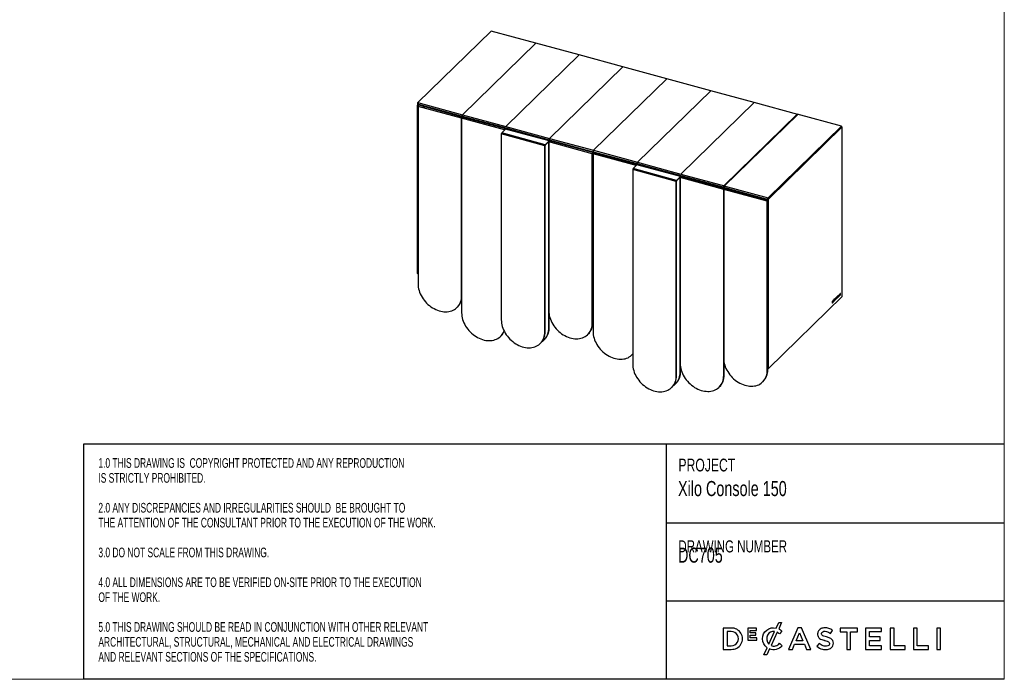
# Model space of a CAD drawing. Header units: millimetres. Extents: x 5 to 415, y 5 to 292.
# Tile 2 of 4: x 167 to 415, y 5 to 171. Entities that reach past the tile are written whole.
import ezdxf

# ---------------------------------------------------------------- set-up
doc = ezdxf.new("R2010")
doc.units = ezdxf.units.MM
doc.linetypes.add('SLD-Solido', pattern=[0])
for name, color, linetype in [('NOTE', 3, 'SLD-Solido'), ('SCHIZZI', 9, 'Continuous'), ('TABELLA', 7, 'Continuous')]:
    doc.layers.add(name, color=color, linetype=linetype)
doc.styles.add('SLDTEXTSTYLE0', font='TXT', dxfattribs={"width": 0.7125})
doc.styles.add('SLDTEXTSTYLE1', font='TXT', dxfattribs={"width": 0.651786})

msp = doc.modelspace()

# ---------------------------------------------------------------- linework, layer by layer
at = {"color": 7, "linetype": 'Continuous', "lineweight": 25}
for p, q in [((285.72, 168.369), (267.249, 150.341)), ((296.92, 165.326), (285.72, 168.369)), ((278.448, 147.297), (296.92, 165.326)), ((296.92, 165.326), (278.448, 147.297)), ((296.92, 165.326), (296.92, 165.326)), ((307.898, 162.342), (296.92, 165.326)), ((307.898, 162.342), (289.427, 144.313)), ((318.876, 159.358), (307.898, 162.342)), ((318.876, 159.358), (300.405, 141.33)), ((329.943, 156.351), (318.876, 159.358)), ((329.943, 156.351), (311.472, 138.322)), ((341.01, 153.343), (329.943, 156.351)), ((322.538, 135.314), (341.01, 153.343)), ((351.988, 150.359), (341.01, 153.343)), ((267.141, 149.568), (267.053, 149.592)), ((267.053, 149.592), (267.053, 107.376)), ((267.141, 149.568), (267.141, 107.352)), ((267.249, 150.341), (278.448, 147.297)), ((278.252, 146.396), (267.274, 149.379)), ((267.274, 149.379), (267.274, 104.643)), ((267.325, 149.583), (267.325, 149.993)), ((267.396, 149.926), (278.382, 146.94)), ((267.396, 149.926), (268.995, 149.235)), ((278.398, 146.68), (267.428, 149.661)), ((351.988, 150.359), (333.517, 132.331)), ((362.966, 147.376), (351.988, 150.359)), ((278.252, 146.396), (278.252, 97.374)), ((278.252, 101.66), (278.252, 146.396)), ((289.091, 143.45), (278.252, 146.396)), ((278.817, 146.566), (278.382, 146.94)), ((278.382, 146.94), (289.361, 143.956)), ((289.368, 143.698), (278.398, 146.68)), ((278.448, 147.297), (289.427, 144.313)), ((362.807, 147.419), (344.335, 129.39)), ((344.495, 129.347), (362.966, 147.376)), ((374.006, 144.375), (362.807, 147.419)), ((289.361, 143.956), (300.339, 140.973)), ((289.361, 143.956), (289.794, 143.583)), ((289.427, 144.313), (300.405, 141.33)), ((355.502, 126.157), (374.03, 144.24)), ((355.535, 126.347), (374.006, 144.375)), ((355.535, 126.261), (374.006, 144.289)), ((374.074, 144.228), (355.546, 126.145)), ((374.162, 144.204), (355.634, 126.121)), ((374.03, 144.24), (373.972, 144.256)), ((374.006, 144.289), (374.006, 144.375)), ((374.03, 144.185), (374.03, 144.24)), ((374.074, 144.228), (374.162, 144.204)), ((374.162, 101.474), (374.162, 144.204)), ((299.228, 139.474), (288.25, 142.458)), ((288.25, 142.458), (288.25, 95.576)), ((289.322, 143.676), (288.344, 142.72)), ((299.322, 139.737), (288.344, 142.72)), ((300.301, 140.692), (289.322, 143.676)), ((300.353, 140.714), (289.375, 143.697)), ((299.275, 139.52), (299.228, 139.474)), ((299.228, 92.593), (299.228, 139.474)), ((299.275, 92.638), (299.275, 139.52)), ((299.322, 139.737), (300.301, 140.692)), ((299.322, 139.651), (300.222, 140.53)), ((299.322, 139.651), (299.322, 139.737)), ((300.209, 140.465), (300.167, 140.476)), ((300.211, 140.467), (300.209, 140.465)), ((300.209, 93.532), (300.209, 140.465)), ((311.187, 137.445), (300.209, 140.428)), ((300.209, 140.428), (300.209, 97.835)), ((300.22, 140.52), (300.214, 140.522)), ((300.301, 140.69), (300.301, 140.692)), ((300.339, 140.973), (311.406, 137.965)), ((300.339, 140.973), (300.773, 140.599)), ((311.323, 137.732), (300.354, 140.712)), ((300.405, 141.33), (311.472, 138.322)), ((311.233, 137.49), (311.187, 137.445)), ((311.187, 94.852), (311.187, 137.445)), ((311.233, 94.897), (311.233, 137.49)), ((311.255, 137.531), (311.239, 137.536)), ((311.251, 137.574), (311.305, 137.725)), ((311.255, 137.531), (311.302, 137.577)), ((311.255, 94.921), (311.255, 137.531)), ((311.302, 137.577), (311.258, 137.589)), ((311.291, 137.635), (311.324, 137.729)), ((311.302, 94.967), (311.302, 137.577)), ((311.302, 137.486), (311.369, 137.468)), ((311.362, 137.397), (311.362, 92.687)), ((322.201, 134.451), (311.362, 137.397)), ((311.406, 137.965), (322.472, 134.957)), ((311.406, 137.965), (311.84, 137.591)), ((311.472, 138.322), (322.538, 135.314)), ((322.478, 134.7), (311.517, 137.679)), ((322.432, 134.677), (321.453, 133.722)), ((333.411, 131.693), (322.432, 134.677)), ((322.905, 134.584), (322.472, 134.957)), ((322.472, 134.957), (333.451, 131.973)), ((333.463, 131.715), (322.485, 134.699)), ((322.538, 135.314), (333.517, 132.331)), ((332.338, 130.476), (321.36, 133.459)), ((321.36, 133.459), (321.36, 84.461)), ((332.432, 130.738), (321.453, 133.722)), ((332.432, 130.738), (333.411, 131.693)), ((332.432, 130.652), (333.332, 131.531)), ((333.33, 131.522), (333.324, 131.523)), ((333.411, 131.691), (333.411, 131.693)), ((333.451, 131.973), (344.429, 128.99)), ((333.451, 131.973), (333.885, 131.6)), ((344.443, 128.73), (333.464, 131.714)), ((333.517, 132.331), (344.495, 129.347)), ((332.385, 130.521), (332.338, 130.476)), ((332.338, 81.477), (332.338, 130.476)), ((332.385, 81.523), (332.385, 130.521)), ((332.432, 130.652), (332.432, 130.738)), ((333.318, 131.467), (333.277, 131.478)), ((333.321, 131.469), (333.318, 131.467)), ((333.318, 82.416), (333.318, 131.467)), ((344.297, 128.446), (333.318, 131.43)), ((333.318, 131.43), (333.318, 84.576)), ((344.269, 129.033), (355.255, 126.047)), ((344.269, 129.033), (344.704, 128.659)), ((344.335, 129.39), (355.535, 126.347)), ((311.302, 128.097), (311.362, 128.081)), ((355.275, 125.462), (344.297, 128.446)), ((344.297, 128.446), (344.297, 85.879)), ((344.297, 81.593), (344.297, 128.446)), ((344.863, 128.616), (344.429, 128.99)), ((355.406, 125.751), (344.443, 128.73)), ((354.525, 125.99), (355.255, 126.047)), ((354.845, 125.903), (355.21, 126.044)), ((355.266, 126.066), (355.502, 126.157)), ((355.322, 125.508), (355.275, 125.462)), ((355.275, 82.895), (355.275, 125.462)), ((355.322, 82.941), (355.322, 125.508)), ((355.343, 125.549), (355.327, 125.553)), ((355.339, 125.592), (355.393, 125.743)), ((355.343, 125.549), (355.39, 125.595)), ((355.343, 82.939), (355.343, 125.549)), ((355.39, 125.595), (355.346, 125.607)), ((355.371, 126.186), (355.359, 126.177)), ((355.372, 126.192), (355.502, 126.157)), ((355.379, 125.653), (355.406, 125.728)), ((355.39, 82.985), (355.39, 125.595)), ((355.393, 125.743), (355.409, 125.749)), ((355.494, 125.727), (355.406, 125.751)), ((355.406, 125.751), (355.406, 83.364)), ((355.494, 125.727), (355.494, 83.34)), ((355.502, 126.088), (355.502, 126.157)), ((355.535, 126.261), (355.535, 126.347)), ((355.546, 126.145), (355.634, 126.121)), ((311.302, 118.363), (311.362, 118.347)), ((267.053, 107.376), (267.141, 107.352)), ((267.073, 107.325), (267.161, 107.301)), ((267.188, 107.312), (267.274, 107.396)), ((373.246, 101.815), (373.209, 101.778)), ((373.209, 101.778), (373.209, 101.401)), ((373.229, 101.506), (373.229, 101.798)), ((373.246, 101.501), (373.246, 101.815)), ((373.47, 102.033), (373.432, 101.997)), ((373.432, 101.997), (373.432, 101.619)), ((373.432, 101.641), (373.559, 101.765)), ((373.432, 101.619), (373.577, 101.76)), ((373.452, 101.724), (373.452, 102.016)), ((373.452, 101.724), (373.47, 101.72)), ((373.47, 101.72), (373.47, 102.033)), ((373.577, 101.824), (373.47, 101.72)), ((373.559, 101.765), (373.559, 101.807)), ((373.559, 101.765), (373.577, 101.76)), ((373.577, 101.76), (373.577, 101.824)), ((373.696, 102.254), (373.658, 102.217)), ((373.658, 102.217), (373.658, 101.839)), ((373.658, 101.861), (373.678, 101.881)), ((373.658, 101.839), (373.696, 101.876)), ((373.678, 101.881), (373.678, 102.236)), ((373.678, 101.881), (373.696, 101.876)), ((373.696, 101.876), (373.696, 102.254)), ((355.541, 83.3), (374.162, 101.474)), ((371.672, 100.279), (371.596, 100.204)), ((371.596, 100.204), (371.596, 99.826)), ((371.596, 99.849), (371.655, 99.906)), ((371.596, 99.826), (371.672, 99.901)), ((371.655, 100.22), (371.616, 100.182)), ((371.616, 100.182), (371.616, 99.932)), ((371.616, 100.182), (371.633, 100.177)), ((371.616, 99.932), (371.633, 99.927)), ((371.672, 100.215), (371.633, 100.177)), ((371.633, 100.177), (371.633, 99.927)), ((371.633, 99.927), (371.672, 99.965)), ((371.655, 100.22), (371.672, 100.215)), ((371.655, 99.906), (371.672, 99.901)), ((371.716, 100.233), (371.694, 100.239)), ((371.742, 100.157), (371.742, 100.158)), ((371.764, 100.202), (371.764, 100.203)), ((371.764, 100.203), (371.782, 100.198)), ((371.764, 100.202), (371.782, 100.197)), ((371.782, 100.197), (371.782, 100.198)), ((371.918, 100.516), (371.832, 100.432)), ((371.832, 100.432), (371.832, 100.222)), ((371.832, 100.244), (371.901, 100.312)), ((371.832, 100.222), (371.919, 100.307)), ((371.839, 100.42), (371.9, 100.48)), ((371.839, 100.378), (371.839, 100.42)), ((371.839, 100.42), (371.857, 100.415)), ((371.839, 100.337), (371.893, 100.389)), ((371.839, 100.378), (371.857, 100.373)), ((371.839, 100.293), (371.839, 100.337)), ((371.839, 100.337), (371.857, 100.332)), ((371.839, 100.293), (371.857, 100.288)), ((371.857, 100.415), (371.918, 100.475)), ((371.91, 100.425), (371.857, 100.373)), ((371.857, 100.373), (371.857, 100.415)), ((371.857, 100.332), (371.91, 100.384)), ((371.919, 100.348), (371.857, 100.288)), ((371.857, 100.288), (371.857, 100.332)), ((371.893, 100.389), (371.893, 100.408)), ((371.893, 100.389), (371.91, 100.384)), ((371.9, 100.48), (371.9, 100.499)), ((371.9, 100.48), (371.918, 100.475)), ((371.901, 100.312), (371.901, 100.331)), ((371.901, 100.312), (371.919, 100.307)), ((371.91, 100.384), (371.91, 100.425)), ((371.918, 100.475), (371.918, 100.516)), ((371.919, 100.307), (371.919, 100.348)), ((371.976, 100.386), (371.976, 100.385)), ((372.019, 100.268), (371.988, 100.114)), ((371.988, 100.114), (372.017, 100.142)), ((371.994, 100.142), (371.999, 100.147)), ((371.998, 100.431), (371.998, 100.43)), ((371.998, 100.431), (372.015, 100.426)), ((371.998, 100.43), (372.015, 100.425)), ((371.999, 100.147), (372.025, 100.273)), ((371.999, 100.147), (372.017, 100.142)), ((372.015, 100.426), (372.015, 100.425)), ((372.017, 100.142), (372.042, 100.268)), ((372.018, 100.354), (372.035, 100.349)), ((372.025, 100.273), (372.042, 100.268)), ((372.035, 100.349), (372.091, 100.629)), ((372.039, 100.348), (372.098, 100.643)), ((372.039, 100.348), (372.057, 100.343)), ((372.057, 100.343), (372.116, 100.638)), ((372.073, 100.634), (372.091, 100.629)), ((372.098, 100.643), (372.106, 100.641)), ((372.098, 100.643), (372.116, 100.638)), ((372.126, 100.636), (372.104, 100.642)), ((372.131, 100.829), (372.106, 100.705)), ((372.114, 100.72), (372.136, 100.834)), ((372.114, 100.72), (372.131, 100.715)), ((372.122, 100.637), (372.145, 100.709)), ((372.131, 100.715), (372.16, 100.857)), ((372.16, 100.857), (372.131, 100.829)), ((372.144, 100.709), (372.136, 100.714)), ((372.138, 100.63), (372.139, 100.629)), ((372.139, 100.629), (372.163, 100.704)), ((372.14, 100.465), (372.139, 100.463)), ((372.164, 100.443), (372.14, 100.465)), ((372.145, 100.709), (372.144, 100.709)), ((372.144, 100.709), (372.162, 100.705)), ((372.145, 100.709), (372.163, 100.704)), ((372.146, 100.446), (372.147, 100.448)), ((372.146, 100.446), (372.164, 100.441)), ((372.147, 100.448), (372.164, 100.443)), ((372.163, 100.704), (372.162, 100.705)), ((372.164, 100.441), (372.164, 100.443)), ((372.315, 100.909), (372.225, 100.441)), ((372.225, 100.441), (372.264, 100.479)), ((372.23, 100.468), (372.246, 100.484)), ((372.246, 100.484), (372.267, 100.594)), ((372.246, 100.484), (372.264, 100.479)), ((372.264, 100.479), (372.285, 100.589)), ((372.267, 100.594), (372.362, 100.687)), ((372.267, 100.594), (372.285, 100.589)), ((372.314, 100.845), (372.281, 100.67)), ((372.281, 100.67), (372.299, 100.665)), ((372.285, 100.589), (372.38, 100.682)), ((372.332, 100.84), (372.299, 100.665)), ((372.299, 100.665), (372.366, 100.73)), ((372.314, 100.845), (372.332, 100.84)), ((372.35, 100.943), (372.315, 100.909)), ((372.366, 100.73), (372.332, 100.84)), ((372.423, 100.656), (372.337, 100.931)), ((372.349, 100.942), (372.35, 100.942)), ((372.35, 100.942), (372.35, 100.943)), ((372.44, 100.651), (372.35, 100.942)), ((372.362, 100.687), (372.38, 100.682)), ((372.38, 100.682), (372.4, 100.612)), ((372.395, 100.629), (372.423, 100.656)), ((372.4, 100.612), (372.44, 100.651)), ((372.423, 100.656), (372.44, 100.651)), ((372.522, 100.836), (372.499, 100.764)), ((372.499, 100.764), (372.5, 100.764)), ((372.5, 100.764), (372.514, 100.76)), ((372.508, 100.989), (372.508, 100.988)), ((372.519, 100.935), (372.558, 100.946)), ((372.521, 100.834), (372.538, 100.83)), ((372.523, 100.836), (372.522, 100.836)), ((372.522, 100.836), (372.523, 100.836)), ((372.528, 101.036), (372.528, 101.037)), ((372.528, 101.037), (372.545, 101.032)), ((372.528, 101.036), (372.545, 101.031)), ((372.535, 101.013), (372.557, 101.007)), ((372.545, 101.031), (372.545, 101.032)), ((372.558, 100.946), (372.576, 100.942)), ((372.614, 100.953), (372.592, 100.959)), ((372.629, 101.122), (372.607, 101.128)), ((372.615, 101.126), (372.636, 101.198)), ((372.621, 100.93), (372.621, 100.929)), ((372.632, 101.121), (372.633, 101.121)), ((372.633, 101.121), (372.653, 101.193)), ((372.635, 101.198), (372.652, 101.193)), ((372.636, 101.198), (372.653, 101.193)), ((372.641, 100.977), (372.641, 100.978)), ((372.641, 100.978), (372.659, 100.974)), ((372.641, 100.977), (372.659, 100.973)), ((372.653, 101.193), (372.652, 101.193)), ((372.659, 100.973), (372.659, 100.974)), ((372.891, 101.468), (372.724, 101.305)), ((372.724, 101.263), (372.771, 101.308)), ((372.724, 101.305), (372.724, 101.241)), ((372.724, 101.241), (372.788, 101.304)), ((372.771, 101.308), (372.788, 101.304)), ((372.788, 101.304), (372.788, 100.991)), ((372.788, 101.013), (372.809, 101.033)), ((372.788, 100.991), (372.826, 101.028)), ((372.809, 101.346), (372.873, 101.409)), ((372.809, 101.033), (372.809, 101.346)), ((372.809, 101.346), (372.826, 101.341)), ((372.809, 101.033), (372.826, 101.028)), ((372.826, 101.341), (372.891, 101.404)), ((372.826, 101.028), (372.826, 101.341)), ((372.873, 101.409), (372.873, 101.451)), ((372.873, 101.409), (372.891, 101.404)), ((372.891, 101.404), (372.891, 101.468)), ((373.123, 101.695), (372.97, 101.546)), ((372.97, 101.546), (372.97, 101.168)), ((372.97, 101.19), (373.107, 101.324)), ((372.97, 101.168), (373.125, 101.319)), ((372.99, 101.525), (373.106, 101.637)), ((372.99, 101.432), (372.99, 101.525)), ((372.99, 101.525), (373.008, 101.52)), ((372.99, 101.369), (373.092, 101.469)), ((372.99, 101.432), (373.008, 101.427)), ((372.99, 101.272), (372.99, 101.369)), ((372.99, 101.369), (373.008, 101.364)), ((372.99, 101.272), (373.008, 101.268)), ((373.008, 101.52), (373.123, 101.632)), ((373.11, 101.526), (373.008, 101.427)), ((373.008, 101.427), (373.008, 101.52)), ((373.008, 101.364), (373.11, 101.464)), ((373.125, 101.381), (373.008, 101.268)), ((373.008, 101.268), (373.008, 101.364)), ((373.092, 101.469), (373.092, 101.509)), ((373.092, 101.469), (373.11, 101.464)), ((373.106, 101.637), (373.106, 101.678)), ((373.106, 101.637), (373.123, 101.632)), ((373.107, 101.324), (373.107, 101.364)), ((373.107, 101.324), (373.125, 101.319)), ((373.11, 101.464), (373.11, 101.526)), ((373.123, 101.632), (373.123, 101.695)), ((373.125, 101.319), (373.125, 101.381)), ((373.209, 101.423), (373.336, 101.547)), ((373.209, 101.401), (373.353, 101.542)), ((373.229, 101.506), (373.246, 101.501)), ((373.353, 101.606), (373.246, 101.501)), ((373.336, 101.547), (373.336, 101.588)), ((373.336, 101.547), (373.353, 101.542)), ((373.353, 101.542), (373.353, 101.606)), ((277.098, 98.71), (277.145, 98.755)), ((277.212, 98.823), (277.214, 98.825)), ((300.255, 93.578), (300.255, 97.13)), ((300.277, 93.619), (300.277, 96.978)), ((311.302, 98.447), (311.362, 98.431)), ((300.324, 93.665), (300.324, 96.719)), ((311.233, 94.897), (311.187, 94.852)), ((311.255, 94.921), (311.302, 94.967)), ((311.302, 96.733), (311.362, 96.716)), ((311.302, 96.721), (311.362, 96.704)), ((299.275, 92.638), (299.228, 92.593)), ((300.255, 93.578), (300.209, 93.532)), ((300.277, 93.619), (300.324, 93.665)), ((310.033, 91.902), (310.079, 91.947)), ((288.076, 91.44), (288.123, 91.486)), ((298.074, 89.643), (298.121, 89.689)), ((299.054, 90.582), (299.101, 90.628)), ((321.233, 86.799), (321.36, 86.93)), ((321.256, 86.819), (321.302, 86.864)), ((321.302, 86.864), (321.36, 86.922)), ((321.186, 86.753), (321.233, 86.799)), ((344.343, 81.638), (344.343, 85.174)), ((344.365, 81.637), (344.365, 85.021)), ((344.412, 81.683), (344.412, 84.762)), ((355.406, 85.429), (355.39, 85.456)), ((355.39, 84.75), (355.406, 84.746)), ((355.39, 84.738), (355.406, 84.734)), ((333.365, 82.462), (333.318, 82.416)), ((333.365, 82.462), (333.365, 83.872)), ((333.388, 82.478), (333.388, 83.716)), ((333.388, 82.478), (333.434, 82.523)), ((333.434, 82.523), (333.434, 83.458)), ((355.322, 82.941), (355.275, 82.895)), ((355.343, 82.939), (355.39, 82.985)), ((355.406, 83.364), (355.494, 83.34)), ((355.426, 83.313), (355.515, 83.289)), ((332.164, 79.467), (332.211, 79.512)), ((332.385, 81.523), (332.338, 81.477)), ((344.343, 81.638), (344.297, 81.593)), ((344.365, 81.637), (344.412, 81.683)), ((354.121, 79.945), (354.168, 79.991)), ((354.189, 80.011), (354.236, 80.057)), ((331.184, 78.527), (331.231, 78.573)), ((343.143, 78.643), (343.189, 78.689)), ((343.211, 78.709), (343.258, 78.754))]:
    msp.add_line(p, q, dxfattribs=at)
at = {"color": 7, "linetype": 'Continuous', "lineweight": 25, "flags": 128}
for points in [[(278.252, 146.396), (278.256, 146.449), (278.268, 146.506), (278.286, 146.562), (278.31, 146.61), (278.336, 146.648), (278.364, 146.673), (278.389, 146.681), (278.398, 146.68)], [(278.398, 146.68), (278.389, 146.681), (278.364, 146.673), (278.336, 146.648), (278.31, 146.61), (278.286, 146.562), (278.268, 146.506), (278.256, 146.449), (278.252, 146.396)], [(300.209, 140.428), (300.213, 140.482), (300.224, 140.539), (300.243, 140.594), (300.266, 140.643), (300.293, 140.681), (300.32, 140.705), (300.346, 140.714), (300.354, 140.712)], [(333.318, 131.43), (333.323, 131.483), (333.334, 131.54), (333.353, 131.596), (333.376, 131.644), (333.403, 131.683), (333.43, 131.707), (333.456, 131.715), (333.464, 131.714)], [(344.297, 128.446), (344.301, 128.5), (344.313, 128.557), (344.331, 128.612), (344.354, 128.661), (344.381, 128.699), (344.408, 128.723), (344.434, 128.731), (344.443, 128.73)], [(344.443, 128.73), (344.434, 128.731), (344.408, 128.723), (344.381, 128.699), (344.354, 128.661), (344.331, 128.612), (344.313, 128.557), (344.301, 128.5), (344.297, 128.446)], [(267.141, 107.352), (267.142, 107.337), (267.145, 107.323), (267.149, 107.312), (267.155, 107.305), (267.162, 107.301), (267.17, 107.301), (267.179, 107.305), (267.188, 107.312)], [(267.274, 104.643), (267.29, 104.232), (267.338, 103.814), (267.418, 103.392), (267.529, 102.969), (267.672, 102.546), (267.844, 102.128), (268.045, 101.715), (268.273, 101.311), (268.528, 100.918), (268.808, 100.537), (269.111, 100.172), (269.435, 99.825), (269.779, 99.497), (270.141, 99.19), (270.517, 98.907), (270.907, 98.649), (271.308, 98.417), (271.718, 98.213), (272.133, 98.038), (272.553, 97.892), (272.973, 97.778), (273.392, 97.695), (273.808, 97.645), (274.217, 97.626), (274.618, 97.64), (275.008, 97.687), (275.385, 97.765), (275.747, 97.875), (276.09, 98.016), (276.415, 98.187), (276.718, 98.387), (276.998, 98.616), (277.253, 98.871), (277.481, 99.15), (277.682, 99.454), (277.854, 99.779), (277.996, 100.124), (278.108, 100.487), (278.188, 100.865), (278.236, 101.257), (278.252, 101.66)], [(278.252, 97.374), (278.268, 96.962), (278.316, 96.544), (278.396, 96.122), (278.508, 95.699), (278.65, 95.277), (278.822, 94.858), (279.023, 94.446), (279.251, 94.041), (279.506, 93.648), (279.786, 93.268), (280.089, 92.903), (280.413, 92.555), (280.757, 92.227), (281.119, 91.921), (281.496, 91.638), (281.886, 91.379), (282.287, 91.147), (282.696, 90.943), (283.112, 90.768), (283.531, 90.623), (283.951, 90.509), (284.371, 90.426), (284.786, 90.375), (285.196, 90.357), (285.597, 90.371), (285.987, 90.417), (286.363, 90.496), (286.725, 90.606), (287.069, 90.747), (287.393, 90.918), (287.696, 91.118), (287.976, 91.346), (288.231, 91.601), (288.459, 91.881), (288.66, 92.184), (288.832, 92.51), (288.95, 92.787)], [(300.209, 97.835), (300.225, 97.424), (300.273, 97.006), (300.353, 96.584), (300.464, 96.16), (300.606, 95.738), (300.778, 95.32), (300.979, 94.907), (301.208, 94.503), (301.463, 94.109), (301.743, 93.729), (302.046, 93.364), (302.37, 93.017), (302.714, 92.689), (303.075, 92.382), (303.452, 92.099), (303.842, 91.841), (304.243, 91.609), (304.653, 91.405), (305.068, 91.23), (305.487, 91.084), (305.908, 90.97), (306.327, 90.887), (306.743, 90.837), (307.152, 90.818), (307.553, 90.832), (307.943, 90.879), (308.32, 90.957), (308.681, 91.067), (309.025, 91.208), (309.35, 91.379), (309.653, 91.579), (309.932, 91.808), (310.187, 92.062), (310.416, 92.342), (310.617, 92.646), (310.789, 92.971), (310.931, 93.316), (311.042, 93.679), (311.122, 94.057), (311.171, 94.449), (311.187, 94.852)], [(288.25, 95.576), (288.266, 95.165), (288.315, 94.747), (288.395, 94.325), (288.506, 93.902), (288.648, 93.48), (288.82, 93.061), (289.021, 92.648), (289.25, 92.244), (289.505, 91.851), (289.784, 91.47), (290.087, 91.105), (290.412, 90.758), (290.756, 90.43), (291.117, 90.124), (291.494, 89.84), (291.884, 89.582), (292.285, 89.35), (292.694, 89.146), (293.11, 88.971), (293.529, 88.826), (293.95, 88.711), (294.369, 88.629), (294.784, 88.578), (295.194, 88.559), (295.595, 88.573), (295.985, 88.62), (296.362, 88.698), (296.723, 88.808), (297.067, 88.949), (297.391, 89.12), (297.694, 89.321), (297.974, 89.549), (298.229, 89.804), (298.458, 90.084), (298.659, 90.387), (298.831, 90.712), (298.973, 91.057), (299.084, 91.42), (299.164, 91.798), (299.212, 92.19), (299.228, 92.593)], [(298.523, 90.154), (298.674, 90.26), (298.954, 90.488), (299.209, 90.743), (299.438, 91.023), (299.639, 91.327), (299.811, 91.652), (299.953, 91.997), (300.064, 92.359), (300.144, 92.738), (300.192, 93.129), (300.209, 93.532)], [(311.362, 92.687), (311.378, 92.275), (311.426, 91.857), (311.506, 91.435), (311.618, 91.012), (311.76, 90.59), (311.932, 90.171), (312.133, 89.759), (312.361, 89.354), (312.616, 88.961), (312.896, 88.581), (313.199, 88.216), (313.523, 87.868), (313.867, 87.54), (314.229, 87.234), (314.606, 86.951), (314.996, 86.692), (315.397, 86.46), (315.806, 86.256), (316.222, 86.081), (316.641, 85.936), (317.061, 85.822), (317.481, 85.739), (317.896, 85.688), (318.306, 85.67), (318.706, 85.684), (319.097, 85.73), (319.473, 85.809), (319.835, 85.919), (320.179, 86.06), (320.503, 86.231), (320.806, 86.431), (321.086, 86.659), (321.341, 86.914), (321.36, 86.936)], [(321.172, 86.74), (321.319, 86.882), (321.36, 86.925)], [(321.36, 84.461), (321.376, 84.049), (321.424, 83.631), (321.505, 83.209), (321.616, 82.786), (321.758, 82.364), (321.93, 81.945), (322.131, 81.533), (322.36, 81.128), (322.614, 80.735), (322.894, 80.355), (323.197, 79.99), (323.522, 79.642), (323.866, 79.314), (324.227, 79.008), (324.604, 78.725), (324.994, 78.466), (325.395, 78.234), (325.804, 78.03), (326.22, 77.855), (326.639, 77.71), (327.06, 77.596), (327.479, 77.513), (327.894, 77.462), (328.304, 77.444), (328.705, 77.458), (329.095, 77.504), (329.472, 77.582), (329.833, 77.692), (330.177, 77.833), (330.501, 78.005), (330.804, 78.205), (331.084, 78.433), (331.339, 78.688), (331.568, 78.968), (331.768, 79.271), (331.94, 79.596), (332.083, 79.941), (332.194, 80.304), (332.274, 80.682), (332.322, 81.074), (332.338, 81.477)], [(333.318, 84.576), (333.335, 84.165), (333.383, 83.747), (333.463, 83.325), (333.574, 82.902), (333.716, 82.48), (333.888, 82.061), (334.089, 81.648), (334.318, 81.244), (334.573, 80.851), (334.853, 80.47), (335.156, 80.106), (335.48, 79.758), (335.824, 79.43), (336.185, 79.124), (336.562, 78.84), (336.952, 78.582), (337.353, 78.35), (337.763, 78.146), (338.178, 77.971), (338.597, 77.826), (339.018, 77.711), (339.437, 77.629), (339.853, 77.578), (340.262, 77.56), (340.663, 77.574), (341.053, 77.62), (341.43, 77.698), (341.791, 77.808), (342.135, 77.949), (342.46, 78.12), (342.763, 78.321), (343.042, 78.549), (343.297, 78.804), (343.526, 79.084), (343.727, 79.387), (343.899, 79.712), (344.041, 80.057), (344.152, 80.42), (344.232, 80.798), (344.281, 81.19), (344.297, 81.593)], [(344.297, 85.879), (344.313, 85.467), (344.361, 85.049), (344.441, 84.627), (344.553, 84.204), (344.695, 83.782), (344.867, 83.363), (345.068, 82.951), (345.296, 82.546), (345.551, 82.153), (345.831, 81.773), (346.134, 81.408), (346.458, 81.06), (346.802, 80.732), (347.164, 80.426), (347.54, 80.143), (347.93, 79.884), (348.331, 79.652), (348.741, 79.448), (349.156, 79.273), (349.576, 79.128), (349.996, 79.014), (350.415, 78.931), (350.831, 78.88), (351.24, 78.862), (351.641, 78.876), (352.031, 78.922), (352.408, 79), (352.77, 79.11), (353.114, 79.251), (353.438, 79.423), (353.741, 79.623), (354.021, 79.851), (354.276, 80.106), (354.504, 80.386), (354.705, 80.689), (354.877, 81.014), (355.019, 81.359), (355.131, 81.722), (355.211, 82.1), (355.259, 82.492), (355.275, 82.895)], [(331.633, 79.039), (331.784, 79.144), (332.064, 79.373), (332.319, 79.627), (332.548, 79.907), (332.749, 80.211), (332.921, 80.536), (333.063, 80.881), (333.174, 81.243), (333.254, 81.622), (333.302, 82.014), (333.318, 82.416)], [(355.494, 83.34), (355.495, 83.324), (355.498, 83.31), (355.502, 83.3), (355.508, 83.293), (355.515, 83.289), (355.523, 83.289), (355.532, 83.292), (355.541, 83.3)]]:
    msp.add_lwpolyline(points, dxfattribs=at)
at = {"color": 7, "linetype": 'Continuous', "lineweight": 25}
for centre, radius, start, end in [((268.119, 149.589), 1.066, 144.20456, 179.86252), ((268.28, 149.55), 1.139, 151.54674, 179.09873), ((267.622, 149.397), 0.349, 131.09887, 182.93863), ((278.688, 147.068), 0.331, 136.2979, 202.75765), ((289.666, 144.084), 0.331, 136.2979, 202.75765), ((288.659, 142.46), 0.409, 140.51294, 180.34344), ((289.366, 143.644), 0.0541, 80.73183, 143.96753), ((299.637, 139.477), 0.409, 140.51294, 180.34344), ((299.48, 139.521), 0.204, 140.51294, 180.34344), ((300.344, 140.659), 0.0546, 73.30644, 142.45282), ((300.644, 141.101), 0.331, 136.2979, 202.75765), ((311.539, 137.462), 0.353, 131.69051, 182.74036), ((311.465, 137.486), 0.231, 157.65256, 178.92309), ((311.714, 137.414), 0.353, 131.69051, 182.74036), ((311.711, 138.093), 0.331, 136.2979, 202.75765), ((322.476, 134.645), 0.0541, 80.73183, 143.96753), ((322.778, 135.085), 0.331, 136.2979, 202.75765), ((321.769, 133.462), 0.409, 140.51294, 180.34344), ((333.454, 131.66), 0.0546, 73.30644, 142.45282), ((333.756, 132.102), 0.331, 136.2979, 202.75765), ((332.747, 130.478), 0.409, 140.51294, 180.34344), ((332.59, 130.522), 0.204, 140.51294, 180.34344), ((344.575, 129.161), 0.331, 136.2979, 202.75765), ((344.734, 129.118), 0.331, 136.2979, 202.75765), ((355.628, 125.479), 0.353, 131.69051, 182.74036), ((355.553, 125.504), 0.231, 157.65256, 178.92309), ((356.019, 125.754), 0.613, 140.51294, 180.34344), ((356.108, 125.73), 0.613, 140.51294, 180.34344), ((267.103, 107.367), 0.0511, 169.35156, 234.37442), ((274.387, 101.506), 3.895, 315.07773, 352.91678), ((274.521, 101.533), 3.819, 314.84789, 347.66868), ((274.385, 101.536), 3.918, 317.04595, 350.72215), ((307.184, 94.781), 4.051, 315.62191, 1.64384), ((307.244, 94.853), 4.059, 316.26525, 1.61355), ((307.149, 94.818), 4.107, 319.58598, 1.43911), ((285.531, 94.122), 3.697, 314.51, 338.29731), ((285.611, 94.184), 3.684, 314.48634, 336.45622), ((285.547, 94.149), 3.704, 317.11033, 337.66573), ((295.225, 92.522), 4.051, 315.62191, 1.64384), ((296.205, 93.462), 4.051, 315.62191, 1.64384), ((296.192, 93.566), 4.133, 321.91868, 1.37477), ((295.941, 93.559), 4.337, 332.39863, 0.79911), ((329.315, 82.346), 4.051, 315.62191, 1.64384), ((329.328, 82.439), 4.107, 320.34899, 1.17537), ((329.105, 82.43), 4.283, 329.31931, 0.63465), ((351.306, 82.841), 4.038, 314.59485, 1.39793), ((351.272, 82.824), 4.051, 315.62191, 1.64384), ((351.344, 82.888), 4.047, 315.61001, 1.37258), ((355.456, 83.354), 0.0511, 169.35156, 234.37442), ((328.335, 81.406), 4.051, 315.62191, 1.64384), ((340.331, 81.538), 4.036, 314.3089, 1.40494), ((340.294, 81.522), 4.051, 315.62191, 1.64384), ((340.366, 81.586), 4.047, 315.61001, 1.37258)]:
    msp.add_arc(centre, radius, start, end, dxfattribs=at)
for points in [[(267.396, 149.926), (267.382, 149.935), (267.352, 149.954), (267.316, 150.001), (267.288, 150.058), (267.268, 150.121), (267.256, 150.186), (267.25, 150.248), (267.248, 150.302), (267.249, 150.328), (267.249, 150.341)], [(355.535, 126.347), (355.517, 126.339), (355.48, 126.323), (355.429, 126.283), (355.381, 126.236), (355.34, 126.185), (355.307, 126.136), (355.282, 126.094), (355.264, 126.062), (355.258, 126.052), (355.255, 126.047)]]:
    msp.add_open_spline(points, degree=3, dxfattribs=at)
for points, knots in [([(267.428, 149.66), (267.426, 149.661), (267.411, 149.667), (267.401, 149.663), (267.393, 149.66)], [0, 0, 0, 0, 0.1548488, 1, 1, 1, 1]), ([(311.29, 137.636), (311.291, 137.636), (311.292, 137.637), (311.285, 137.63), (311.272, 137.615), (311.26, 137.595), (311.253, 137.58), (311.251, 137.574)], [0, 0, 0, 0, 0.09711259, 0.35407316, 0.59615402, 0.84251128, 1, 1, 1, 1]), ([(311.305, 137.725), (311.312, 137.728), (311.324, 137.733), (311.323, 137.73), (311.323, 137.729)], [0, 0, 0, 0, 0.57736716, 1, 1, 1, 1]), ([(311.517, 137.678), (311.515, 137.679), (311.501, 137.684), (311.49, 137.682), (311.481, 137.678), (311.48, 137.678)], [0, 0, 0, 0, 0.1461596, 0.8976597, 1, 1, 1, 1]), ([(355.272, 126.077), (355.285, 126.097), (355.304, 126.126), (355.335, 126.159), (355.351, 126.171), (355.359, 126.177)], [0, 0, 0, 0, 0.524104, 0.7675787, 1, 1, 1, 1]), ([(355.379, 125.653), (355.379, 125.654), (355.38, 125.654), (355.373, 125.648), (355.361, 125.633), (355.348, 125.613), (355.342, 125.598), (355.339, 125.592)], [0, 0, 0, 0, 0.0971126, 0.3540732, 0.596154, 0.8425113, 1, 1, 1, 1]), ([(355.535, 126.261), (355.521, 126.258), (355.494, 126.252), (355.455, 126.236), (355.423, 126.219), (355.406, 126.208), (355.4, 126.204)], [0, 0, 0, 0, 0.28125, 0.5625, 0.84375, 1, 1, 1, 1]), ([(371.696, 100.237), (371.691, 100.238), (371.678, 100.241), (371.663, 100.228), (371.655, 100.22)], [0, 0, 0, 0, 0.41951021, 1, 1, 1, 1]), ([(371.655, 99.906), (371.671, 99.926), (371.703, 99.963), (371.739, 100.047), (371.76, 100.131), (371.763, 100.177), (371.764, 100.202)], [0, 0, 0, 0, 0.2961767, 0.5664015, 0.7768821, 1, 1, 1, 1]), ([(371.782, 100.198), (371.78, 100.225), (371.776, 100.277), (371.747, 100.311), (371.711, 100.311), (371.686, 100.29), (371.672, 100.279)], [0, 0, 0, 0, 0.279532, 0.5454242, 0.7630634, 1, 1, 1, 1]), ([(371.742, 100.158), (371.741, 100.176), (371.739, 100.211), (371.72, 100.235), (371.697, 100.236), (371.681, 100.222), (371.672, 100.215)], [0, 0, 0, 0, 0.2871229, 0.5522893, 0.766205, 1, 1, 1, 1]), ([(371.672, 99.901), (371.689, 99.921), (371.721, 99.958), (371.757, 100.042), (371.778, 100.126), (371.78, 100.173), (371.782, 100.197)], [0, 0, 0, 0, 0.2961767, 0.5664015, 0.7768821, 1, 1, 1, 1]), ([(371.672, 99.965), (371.683, 99.977), (371.704, 100.001), (371.727, 100.056), (371.74, 100.111), (371.741, 100.141), (371.742, 100.157)], [0, 0, 0, 0, 0.293871, 0.5608682, 0.7719073, 1, 1, 1, 1]), ([(371.764, 100.203), (371.762, 100.229), (371.758, 100.28), (371.737, 100.312), (371.722, 100.311), (371.721, 100.311)], [0, 0, 0, 0, 0.481398, 0.9393062, 1, 1, 1, 1]), ([(372.106, 100.705), (372.102, 100.702), (372.096, 100.697), (372.088, 100.691), (372.085, 100.688), (372.083, 100.686), (372.082, 100.686), (372.082, 100.685), (372.082, 100.685), (372.082, 100.685), (372.082, 100.685), (372.082, 100.685), (372.068, 100.671), (372.039, 100.634), (372.004, 100.557), (371.98, 100.469), (371.977, 100.414), (371.976, 100.386)], [0, 0, 0, 0, 0.0692641, 0.102088, 0.1170424, 0.1237265, 0.1266881, 0.1279952, 0.1285711, 0.1288247, 0.1289363, 0.1289854, 0.129024, 0.3530678, 0.564112, 0.7753896, 1, 1, 1, 1]), ([(371.976, 100.385), (371.977, 100.368), (371.978, 100.334), (371.991, 100.288), (372.009, 100.276), (372.019, 100.268)], [0, 0, 0, 0, 0.2957242, 0.575371, 1, 1, 1, 1]), ([(372.073, 100.634), (372.072, 100.632), (372.069, 100.63), (372.066, 100.628), (372.065, 100.626), (372.064, 100.626), (372.064, 100.626), (372.064, 100.626), (372.064, 100.625), (372.064, 100.625), (372.064, 100.625), (372.064, 100.625), (372.055, 100.617), (372.037, 100.593), (372.015, 100.543), (372, 100.485), (371.999, 100.449), (371.998, 100.431)], [0, 0, 0, 0, 0.0458801, 0.0662498, 0.075289, 0.0792849, 0.0810471, 0.0818233, 0.0821649, 0.0823153, 0.0823815, 0.0824106, 0.0824335, 0.3112586, 0.5307913, 0.7562229, 1, 1, 1, 1]), ([(371.998, 100.43), (371.999, 100.41), (372.001, 100.377), (372.013, 100.361), (372.018, 100.354)], [0, 0, 0, 0, 0.5786018, 1, 1, 1, 1]), ([(372.091, 100.629), (372.089, 100.627), (372.087, 100.625), (372.084, 100.623), (372.083, 100.622), (372.082, 100.621), (372.082, 100.621), (372.082, 100.621), (372.082, 100.621), (372.082, 100.621), (372.082, 100.621), (372.082, 100.621), (372.073, 100.612), (372.055, 100.588), (372.033, 100.538), (372.018, 100.48), (372.016, 100.445), (372.015, 100.426)], [0, 0, 0, 0, 0.04588006, 0.06624978, 0.07528898, 0.07928493, 0.08104711, 0.08182327, 0.08216493, 0.0823153, 0.08238146, 0.08241058, 0.08243345, 0.31125859, 0.53079134, 0.75622294, 1, 1, 1, 1]), ([(372.015, 100.425), (372.017, 100.406), (372.018, 100.372), (372.03, 100.356), (372.035, 100.349)], [0, 0, 0, 0, 0.5786018, 1, 1, 1, 1]), ([(372.025, 100.273), (372.029, 100.275), (372.038, 100.278), (372.055, 100.29), (372.08, 100.315), (372.115, 100.364), (372.135, 100.418), (372.146, 100.446)], [0, 0, 0, 0, 0.1070173, 0.2171799, 0.3844467, 0.6825263, 1, 1, 1, 1]), ([(372.042, 100.268), (372.047, 100.27), (372.056, 100.274), (372.073, 100.285), (372.098, 100.31), (372.133, 100.359), (372.153, 100.413), (372.164, 100.441)], [0, 0, 0, 0, 0.1070173, 0.2171799, 0.3844467, 0.6825263, 1, 1, 1, 1]), ([(372.139, 100.463), (372.135, 100.451), (372.126, 100.427), (372.11, 100.395), (372.094, 100.371), (372.076, 100.352), (372.064, 100.346), (372.057, 100.343)], [0, 0, 0, 0, 0.2086835, 0.4014828, 0.5984123, 0.7578028, 1, 1, 1, 1]), ([(372.116, 100.638), (372.12, 100.637), (372.128, 100.636), (372.135, 100.632), (372.138, 100.63)], [0, 0, 0, 0, 0.53484355, 1, 1, 1, 1]), ([(372.162, 100.705), (372.157, 100.708), (372.148, 100.715), (372.137, 100.715), (372.131, 100.715)], [0, 0, 0, 0, 0.53423777, 1, 1, 1, 1]), ([(372.652, 101.193), (372.645, 101.196), (372.631, 101.201), (372.605, 101.191), (372.578, 101.17), (372.55, 101.136), (372.527, 101.09), (372.51, 101.037), (372.508, 101.005), (372.508, 100.989)], [0, 0, 0, 0, 0.1460704, 0.2887682, 0.4377557, 0.5951452, 0.7341478, 0.8644717, 1, 1, 1, 1]), ([(372.508, 100.988), (372.508, 100.977), (372.509, 100.956), (372.517, 100.934), (372.538, 100.922), (372.56, 100.933), (372.576, 100.942)], [0, 0, 0, 0, 0.1872531, 0.3476527, 0.509467, 1, 1, 1, 1]), ([(372.511, 100.761), (372.522, 100.764), (372.545, 100.769), (372.584, 100.806), (372.619, 100.862), (372.639, 100.927), (372.64, 100.96), (372.641, 100.977)], [0, 0, 0, 0, 0.20942788, 0.44816405, 0.694604, 0.84266347, 1, 1, 1, 1]), ([(372.621, 100.929), (372.621, 100.922), (372.62, 100.908), (372.612, 100.885), (372.6, 100.865), (372.585, 100.848), (372.567, 100.833), (372.544, 100.826), (372.53, 100.832), (372.523, 100.836)], [0, 0, 0, 0, 0.0886001, 0.1775904, 0.2803753, 0.4039243, 0.5463947, 0.7592876, 1, 1, 1, 1]), ([(372.528, 101.037), (372.528, 101.043), (372.529, 101.056), (372.537, 101.078), (372.547, 101.097), (372.565, 101.117), (372.589, 101.132), (372.605, 101.128), (372.614, 101.126)], [0, 0, 0, 0, 0.0943892, 0.189365, 0.2976915, 0.4258978, 0.6931705, 1, 1, 1, 1]), ([(372.537, 101.013), (372.536, 101.013), (372.533, 101.013), (372.528, 101.02), (372.528, 101.03), (372.528, 101.036)], [0, 0, 0, 0, 0.11228523, 0.55593316, 1, 1, 1, 1]), ([(372.529, 100.756), (372.54, 100.759), (372.563, 100.765), (372.602, 100.801), (372.636, 100.857), (372.656, 100.922), (372.658, 100.955), (372.659, 100.973)], [0, 0, 0, 0, 0.20942788, 0.44816405, 0.694604, 0.84266347, 1, 1, 1, 1]), ([(372.545, 101.032), (372.546, 101.038), (372.547, 101.051), (372.554, 101.073), (372.565, 101.092), (372.582, 101.112), (372.607, 101.127), (372.623, 101.123), (372.632, 101.121)], [0, 0, 0, 0, 0.0943892, 0.189365, 0.2976915, 0.4258978, 0.6931705, 1, 1, 1, 1]), ([(372.593, 101.02), (372.584, 101.016), (372.57, 101.009), (372.554, 101.005), (372.546, 101.014), (372.546, 101.025), (372.545, 101.031)], [0, 0, 0, 0, 0.4294113, 0.7007161, 0.8502874, 1, 1, 1, 1]), ([(372.558, 100.946), (372.567, 100.952), (372.58, 100.959), (372.591, 100.957), (372.594, 100.957)], [0, 0, 0, 0, 0.6878512, 1, 1, 1, 1]), ([(372.576, 100.942), (372.585, 100.946), (372.598, 100.953), (372.614, 100.955), (372.621, 100.945), (372.621, 100.935), (372.621, 100.93)], [0, 0, 0, 0, 0.4490962, 0.7176787, 0.8608801, 1, 1, 1, 1]), ([(372.659, 100.974), (372.658, 100.988), (372.657, 101.016), (372.64, 101.033), (372.618, 101.032), (372.602, 101.025), (372.593, 101.02)], [0, 0, 0, 0, 0.2440399, 0.4814505, 0.7097813, 1, 1, 1, 1]), ([(372.641, 100.978), (372.641, 100.993), (372.64, 101.019), (372.63, 101.027), (372.625, 101.031)], [0, 0, 0, 0, 0.5726711, 1, 1, 1, 1])]:
    msp.add_open_spline(points, degree=3, knots=knots, dxfattribs=at)
at = {"layer": 'SCHIZZI', "color": 7, "true_color": 0xffffff}
for p, q in [((329.757, 64.376), (329.757, 5)), ((329.757, 44.474), (414.997, 44.474)), ((329.757, 24.747), (414.999, 24.747)), ((354.098, 15.209), (354.098, 15.219)), ((358.975, 17.155), (358.957, 17.172)), ((358.995, 13.412), (359.013, 13.431))]:
    msp.add_line(p, q, dxfattribs=at)
msp.add_lwpolyline([(415, 5), (183.055, 5), (183.055, 64.376), (414.996, 64.376)], dxfattribs=at)
for points in [[(344.178, 17.914), (344.178, 12.554), (346.183, 12.554, 1.0555946), (346.183, 17.914)], [(355.227, 12.958, -0.2366566), (354.098, 15.209, -0.4912249), (357.501, 17.922), (358.146, 19.339), (358.889, 19.339), (358.151, 17.718, -0.086931), (358.975, 17.155), (358.341, 16.425, 0.0663381), (357.751, 16.864), (356.217, 13.497, 0.1655168), (357.367, 13.438, 0.1312269), (358.378, 14.074), (359.013, 13.431, -0.3118527), (355.828, 12.64), (355.17, 11.196), (354.424, 11.196)], [(368.037, 16.91, 0.1311188), (367.996, 16.02, 0.1847876), (368.427, 15.324, 0.0813504), (369.034, 15.001, 0.0253736), (369.497, 14.855, -0.009562), (369.591, 14.829, 0.0143707), (369.766, 14.788, -0.0350168), (370.363, 14.62, -0.0561266), (370.69, 14.466, -0.1416688), (370.894, 14.252, -0.1598738), (370.927, 13.851, -0.1633528), (370.746, 13.561, -0.144581), (370.218, 13.357, -0.1006576), (369.367, 13.444, -0.1170031), (368.35, 14.047), (367.755, 13.34, 0.1231981), (369.154, 12.587, 0.0728853), (370.142, 12.485, 0.1248), (371.208, 12.785, 0.1648919), (371.797, 13.454, 0.1911522), (371.796, 14.75, 0.1722296), (371.077, 15.39, 0.058826), (370.191, 15.689, -0.0294775), (369.511, 15.885, -0.0881481), (369.115, 16.091, -0.1640119), (368.947, 16.36, -0.2055022), (369.028, 16.823, -0.1823737), (369.511, 17.098, -0.0938067), (370.169, 17.078, -0.1104678), (371.203, 16.57), (371.734, 17.318, 0.0810841), (370.779, 17.832, 0.0784937), (369.789, 17.981, 0.1100768), (368.825, 17.775, 0.2034911)], [(346.183, 13.457, 1.0217676), (346.183, 17.012), (345.163, 17.012), (345.163, 13.457)], [(357.105, 17.077, 0.3275059), (355.341, 16.166, 0.3064575), (355.648, 13.882)]]:
    msp.add_lwpolyline(points, format="xyb", close=True, dxfattribs=at)
for points in [[(352.39, 16.11), (352.39, 16.693), (350.988, 16.693), (350.988, 17.296), (352.581, 17.296), (352.581, 17.877), (350.338, 17.877), (350.338, 14.904), (352.602, 14.904), (352.602, 15.486), (350.988, 15.486), (350.988, 16.11)], [(362.954, 17.952), (360.596, 12.554), (361.609, 12.554), (362.155, 13.836), (364.629, 13.836), (365.168, 12.554), (366.211, 12.554), (363.86, 17.936), (363.853, 17.952)], [(375.288, 16.997), (375.288, 12.554), (376.281, 12.554), (376.281, 16.997), (377.965, 16.997), (377.965, 17.914), (373.605, 17.914), (373.605, 16.997)], [(383.68, 14.814), (383.68, 15.701), (381.02, 15.701), (381.02, 17.027), (384.022, 17.027), (384.022, 17.915), (380.033, 17.915), (380.033, 12.554), (384.06, 12.554), (384.06, 13.442), (381.02, 13.442), (381.02, 14.814)], [(386.25, 17.914), (386.25, 12.554), (390.026, 12.554), (390.026, 13.457), (387.236, 13.457), (387.236, 17.914)], [(392.08, 17.914), (392.08, 12.554), (395.856, 12.554), (395.856, 13.457), (393.066, 13.457), (393.066, 17.914)], [(397.963, 12.554), (398.948, 12.554), (398.948, 17.915), (397.963, 17.915)], [(363.389, 16.744), (364.266, 14.716), (362.519, 14.716)]]:
    msp.add_lwpolyline(points, close=True, dxfattribs=at)
at = {"layer": 'TABELLA', "linetype": 'Continuous', "lineweight": 18}
msp.add_line((415, 5), (414.98, 292), dxfattribs=at)
at = {"layer": 'TABELLA', "color": 5, "linetype": 'Continuous', "lineweight": 18}
msp.add_line((5, 5), (415, 5), dxfattribs=at)

# ---------------------------------------------------------------- texts
at = {"layer": 'NOTE', "color": 7, "true_color": 0xffffff, "attachment_point": 1}
for s, insert, char_height, style in [('1.0 THIS DRAWING IS  COPYRIGHT PROTECTED AND ANY REPRODUCTION', (186.724, 60.734), 2.43442, 'SLDTEXTSTYLE1'), ('PROJECT', (332.878, 60.61), 3.2205, 'SLDTEXTSTYLE0'), ('IS STRICTLY PROHIBITED.', (186.724, 56.977), 2.43442, 'SLDTEXTSTYLE1'), ('Xilo Console 150', (332.777, 54.978), 3.80379, 'SLDTEXTSTYLE0'), ('2.0 ANY DISCREPANCIES AND IRREGULARITIES SHOULD  BE BROUGHT TO ', (186.724, 49.462), 2.43442, 'SLDTEXTSTYLE1'), ('THE ATTENTION OF THE CONSULTANT PRIOR TO THE EXECUTION OF THE WORK.', (186.724, 45.705), 2.43442, 'SLDTEXTSTYLE1'), ('DRAWING NUMBER', (332.878, 40.026), 3.04303, 'SLDTEXTSTYLE0'), ('3.0 DO NOT SCALE FROM THIS DRAWING.', (186.724, 38.191), 2.43442, 'SLDTEXTSTYLE1'), ('4.0 ALL DIMENSIONS ARE TO BE VERIFIED ON-SITE PRIOR TO THE EXECUTION ', (186.724, 30.676), 2.43442, 'SLDTEXTSTYLE1'), ('OF THE WORK.', (186.724, 26.919), 2.43442, 'SLDTEXTSTYLE1'), ('5.0 THIS DRAWING SHOULD BE READ IN CONJUNCTION WITH OTHER RELEVANT ', (186.724, 19.404), 2.43442, 'SLDTEXTSTYLE1'), ('ARCHITECTURAL, STRUCTURAL, MECHANICAL AND ELECTRICAL DRAWINGS ', (186.724, 15.647), 2.43442, 'SLDTEXTSTYLE1'), ('AND RELEVANT SECTIONS OF THE SPECIFICATIONS.', (186.724, 11.889), 2.43442, 'SLDTEXTSTYLE1')]:
    msp.add_mtext(s, dxfattribs=dict(at, insert=insert, char_height=char_height, style=style))
at = {"layer": 'NOTE', "color": 7, "true_color": 0xffffff, "insert": (331.767, 38.197), "char_height": 3.8038, "width": 14.90609, "attachment_point": 1, "style": 'SLDTEXTSTYLE0'}
msp.add_mtext(' DC705', dxfattribs=at)

doc.saveas('drawing.dxf')
